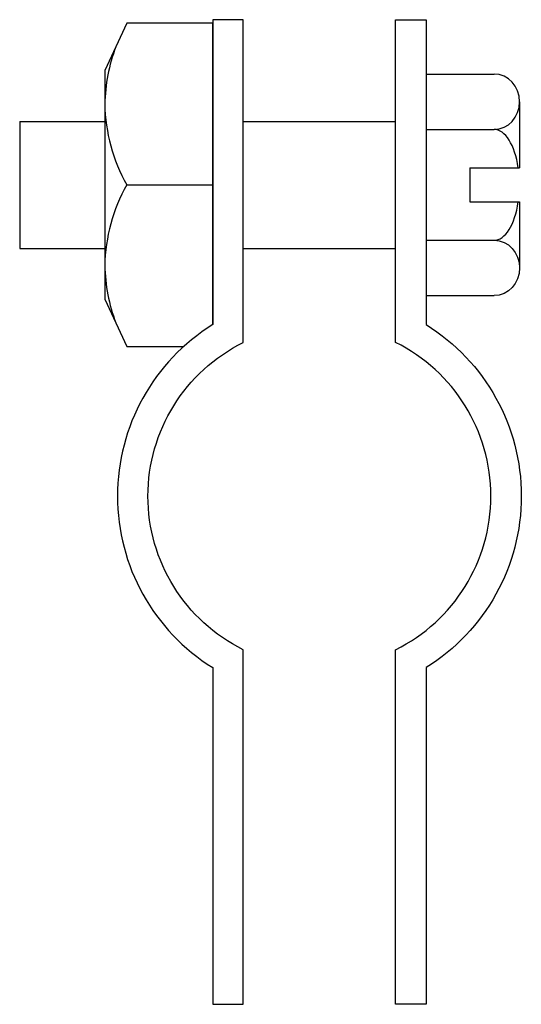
# Model space of a CAD drawing. Extents: x 42 to 174, y 11 to 268.
import ezdxf

# ---------------------------------------------------------------- set-up
doc = ezdxf.new("R2010")
doc.units = 0
doc.header["$MEASUREMENT"] = 0
doc.layers.get('0').update_dxf_attribs({"linetype": 'CONTINUOUS'})

msp = doc.modelspace()

# ---------------------------------------------------------------- linework, layer by layer
at = {"color": 7}
for p, q in [((148.65, 254.23), (148.65, 196.28)), ((148.65, 254.23), (166.46, 254.23)), ((173.11, 246.99), (173.11, 229.72)), ((42.33, 241.87), (64.59, 241.87)), ((42.33, 241.87), (42.33, 208.65)), ((100.81, 241.87), (140.68, 241.87)), ((148.65, 239.75), (166.46, 239.75)), ((160.14, 229.72), (160.14, 220.79)), ((160.14, 229.72), (173.11, 229.72)), ((160.14, 220.79), (173.11, 220.79)), ((173.11, 220.79), (173.11, 203.53)), ((42.33, 208.65), (64.59, 208.65)), ((100.81, 208.65), (140.68, 208.65)), ((148.65, 210.77), (166.46, 210.77)), ((148.65, 196.28), (166.46, 196.28))]:
    msp.add_line(p, q, dxfattribs=at)
msp.add_lwpolyline([(92.83, 188.71), (92.83, 267.52), (70.35, 267.52), (64.59, 255.16), (64.59, 195.35), (70.35, 182.99), (85.26, 182.99)], dxfattribs=at)
for points, knots in [([(92.83, 188.71), (92.83, 188.71), (92.83, 268.45), (92.83, 268.45), (92.83, 268.45), (100.81, 268.45), (100.81, 268.45), (100.81, 268.45), (100.81, 184.04), (100.81, 184.04), (85.54, 176.46), (75.89, 160.89), (75.89, 143.85), (75.89, 126.81), (85.54, 111.24), (100.81, 103.67), (100.81, 103.67), (100.81, 10.95), (100.81, 10.95), (100.81, 10.95), (92.83, 10.95), (92.83, 10.95), (92.83, 10.95), (92.83, 99), (92.83, 99), (77.33, 108.64), (67.91, 125.6), (67.91, 143.85), (67.91, 162.11), (77.33, 179.07), (92.83, 188.71)], [0, 0, 0, 0, 1, 1, 1, 2, 2, 2, 3, 3, 3, 4, 4, 4, 5, 5, 5, 6, 6, 6, 7, 7, 7, 8, 8, 8, 9, 9, 9, 10, 10, 10, 10]), ([(148.65, 188.71), (148.65, 188.71), (148.65, 268.45), (148.65, 268.45), (148.65, 268.45), (140.68, 268.45), (140.68, 268.45), (140.68, 268.45), (140.68, 184.04), (140.68, 184.04), (155.94, 176.46), (165.6, 160.89), (165.6, 143.85), (165.6, 126.81), (155.94, 111.24), (140.68, 103.67), (140.68, 103.67), (140.68, 10.95), (140.68, 10.95), (140.68, 10.95), (148.65, 10.95), (148.65, 10.95), (148.65, 10.95), (148.65, 99), (148.65, 99), (164.15, 108.64), (173.57, 125.6), (173.57, 143.85), (173.57, 162.11), (164.15, 179.07), (148.65, 188.71)], [0, 0, 0, 0, 1, 1, 1, 2, 2, 2, 3, 3, 3, 4, 4, 4, 5, 5, 5, 6, 6, 6, 7, 7, 7, 8, 8, 8, 9, 9, 9, 10, 10, 10, 10]), ([(67.47, 261.34), (65.67, 256.56), (64.69, 251.5), (64.59, 246.39), (64.74, 238.98), (66.72, 231.72), (70.35, 225.26), (70.35, 225.26), (92.83, 225.26), (92.83, 225.26)], [0, 0, 0, 0, 1, 1, 1, 2, 2, 2, 3, 3, 3, 3]), ([(166.46, 239.75), (170.13, 239.75), (173.11, 242.99), (173.11, 246.99), (173.11, 250.99), (170.13, 254.23), (166.46, 254.23)], [0, 0, 0, 0, 1, 1, 1, 2, 2, 2, 2]), ([(70.35, 225.26), (66.72, 218.8), (64.74, 211.54), (64.59, 204.13), (64.69, 199.01), (65.67, 193.96), (67.47, 189.17)], [0, 0, 0, 0, 1, 1, 1, 2, 2, 2, 2]), ([(166.46, 210.77), (170.13, 210.77), (173.11, 207.53), (173.11, 203.53), (173.11, 199.53), (170.13, 196.28), (166.46, 196.28)], [0, 0, 0, 0, 1, 1, 1, 2, 2, 2, 2])]:
    msp.add_open_spline(points, degree=3, knots=knots, dxfattribs=at)
for points in [[(172.78, 229.72), (171.9, 235.7), (169.34, 239.75), (166.46, 239.75)], [(166.46, 210.77), (169.34, 210.77), (171.9, 214.82), (172.78, 220.79)]]:
    msp.add_open_spline(points, degree=3, dxfattribs=at)

doc.saveas('drawing.dxf')
